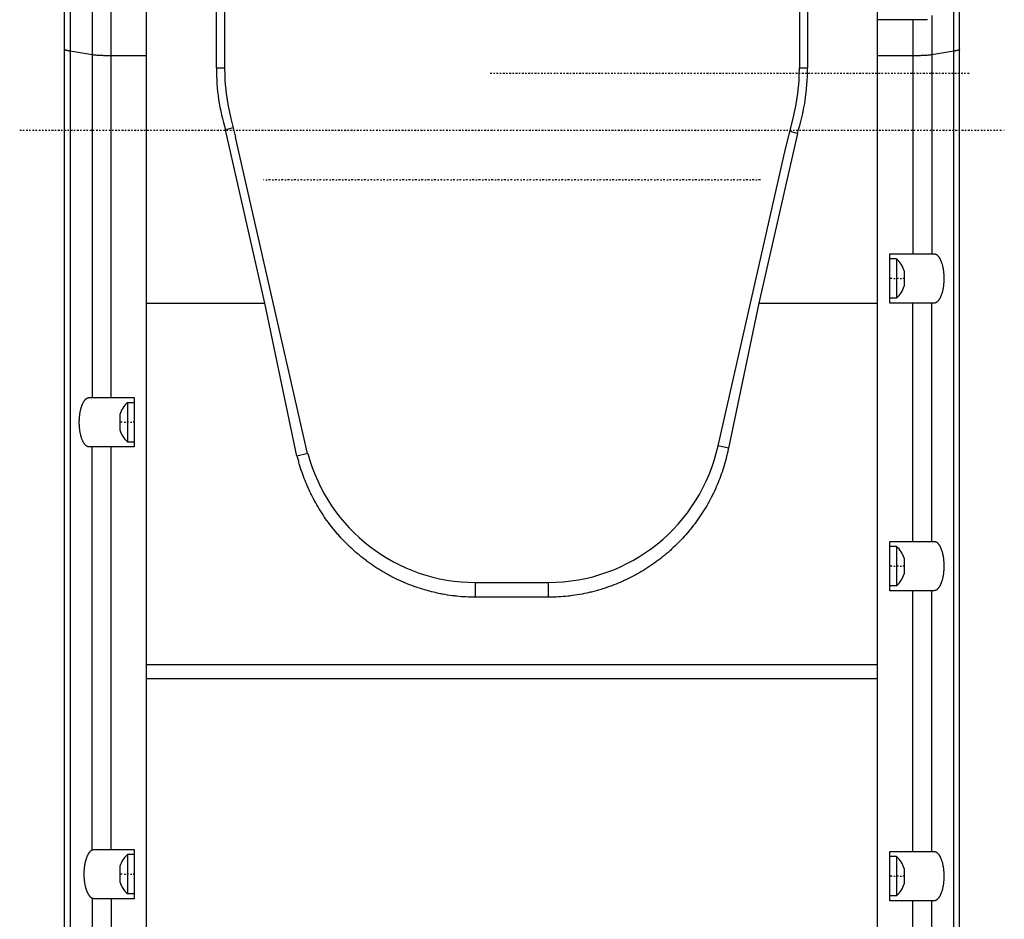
# Model space of a CAD drawing. Extents: x -128 to 128, y -5 to 906.
# Tile 4 of 12: x -120 to 120, y 454 to 673. Entities that reach past the tile are written whole.
import ezdxf

# ---------------------------------------------------------------- set-up
doc = ezdxf.new("R2010")
doc.units = 0
doc.linetypes.add('CENTER', pattern=[1.5, 0.45, -0.5, 0.05, -0.5])
doc.layers.add('AM_0', color=7, linetype='CONTINUOUS')
doc.layers.add('AM_7', color=7, linetype='CENTER')

msp = doc.modelspace()

# ---------------------------------------------------------------- linework, layer by layer
at = {"layer": 'AM_0', "color": 7, "linetype": 'CONTINUOUS'}
for p, q in [((89, 266), (89, 786.5)), ((107.57, 390.98), (107.57, 770.02)), ((-109, 289.9), (-109, 762.6)), ((109, 289.9), (109, 762.6)), ((70, 704.79), (70, 661.2)), ((-107.57, 690.25), (-107.57, 282.48)), ((-70, 687.92), (-70, 661.2)), ((-102.24, 684), (-102.24, 581)), ((-97.6, 581), (-97.6, 684)), ((-89, 342.76), (-89, 675.18)), ((-72, 661.2), (-72, 675.18)), ((72, 675.18), (72, 661.2)), ((102.24, 674), (102.24, 616)), ((101.16, 673), (89, 673)), ((97.6, 673), (97.6, 616)), ((-102.24, 664.44), (-107.57, 665.33)), ((107.57, 665.33), (102.24, 664.44)), ((-89, 664.22), (-97.6, 664.22)), ((97.6, 664.22), (89, 664.22)), ((-70, 661.2), (-72, 661.2)), ((72, 661.2), (70, 661.2)), ((-68.48, 648.96), (-67.33, 644.43)), ((66.62, 641.6), (68.48, 648.96)), ((-67.9, 646.68), (-69.78, 646.18)), ((-60.2, 604), (-69.78, 646.18)), ((69.52, 645.32), (60.13, 604)), ((69.52, 645.32), (67.69, 645.82)), ((-49.82, 567.36), (-67.33, 644.43)), ((50.19, 569.29), (66.62, 641.6)), ((92, 616), (102.78, 616)), ((92, 604), (92, 616)), ((93.65, 614.75), (92, 614.75)), ((93.65, 614.75), (93.65, 605.25)), ((95.5, 611.88), (95.5, 608.12)), ((92, 605.25), (93.65, 605.25)), ((-89, 604), (-60.2, 604)), ((-52.41, 566.77), (-60.2, 604)), ((60.13, 604), (52.74, 568.71)), ((60.13, 604), (89, 604)), ((102.78, 604), (92, 604)), ((97.6, 546), (97.6, 604)), ((102.24, 546), (102.24, 604)), ((-102.98, 581), (-92, 581)), ((-92, 581), (-92, 569)), ((-92, 579.75), (-93.65, 579.75)), ((-93.65, 579.75), (-93.65, 570.25)), ((-95.5, 576.88), (-95.5, 573.12)), ((-92, 569), (-102.98, 569)), ((-102.24, 470.89), (-102.24, 569)), ((-97.6, 471), (-97.6, 569)), ((-93.65, 570.25), (-92, 570.25)), ((52.74, 568.71), (50.18, 569.29)), ((-49.72, 567.38), (-52.41, 566.77)), ((92, 546), (102.78, 546)), ((92, 534), (92, 546)), ((93.65, 544.75), (92, 544.75)), ((93.65, 544.75), (93.65, 535.25)), ((95.5, 541.88), (95.5, 538.12)), ((-8.85, 536), (8.85, 536)), ((-8.85, 532.41), (-8.85, 536)), ((8.85, 532.41), (8.85, 536)), ((92, 535.25), (93.65, 535.25)), ((8.85, 532.41), (-8.85, 532.41)), ((102.78, 534), (92, 534)), ((97.6, 470.5), (97.6, 534)), ((102.24, 470.5), (102.24, 534)), ((-89, 516.01), (89, 516.01)), ((-89, 512.6), (89, 512.6)), ((-101.6, 471), (-92, 471)), ((-92, 471), (-92, 459)), ((92, 470.5), (102.78, 470.5)), ((92, 458.5), (92, 470.5)), ((-92, 469.75), (-93.65, 469.75)), ((-93.65, 469.75), (-93.65, 460.25)), ((93.65, 469.25), (92, 469.25)), ((93.65, 469.25), (93.65, 459.75)), ((-95.5, 466.88), (-95.5, 463.12)), ((95.5, 466.38), (95.5, 462.62)), ((-102.24, 459.11), (-102.24, 360.68)), ((-92, 459), (-101.6, 459)), ((-97.6, 459), (-97.6, 360.7)), ((-93.65, 460.25), (-92, 460.25)), ((92, 459.75), (93.65, 459.75)), ((102.78, 458.5), (92, 458.5)), ((97.6, 440.5), (97.6, 458.5)), ((102.24, 396), (102.24, 458.5))]:
    msp.add_line(p, q, dxfattribs=at)
for points in [[(-107.57, 665.33, 0), (-107.65, 665.34, 0), (-107.8, 665.36, 0), (-107.94, 665.39, 0), (-108.01, 665.4, 0), (-108.07, 665.42, 0), (-108.19, 665.44, 0), (-108.31, 665.47, 0), (-108.41, 665.5, 0), (-108.51, 665.52, 0), (-108.6, 665.55, 0), (-108.64, 665.56, 0), (-108.68, 665.58, 0), (-108.75, 665.6, 0), (-108.81, 665.63, 0), (-108.86, 665.66, 0), (-108.91, 665.68, 0), (-108.95, 665.71, 0), (-108.96, 665.72, 0), (-108.97, 665.74, 0), (-108.99, 665.76, 0), (-109, 665.79, 0), (-109, 665.8, 0)], [(-97.6, 664.22, 0), (-97.77, 664.22, 0), (-98.1, 664.22, 0), (-98.42, 664.22, 0), (-98.59, 664.23, 0), (-98.75, 664.23, 0), (-99.07, 664.24, 0), (-99.38, 664.24, 0), (-99.68, 664.25, 0), (-99.98, 664.26, 0), (-100.26, 664.27, 0), (-100.4, 664.28, 0), (-100.54, 664.29, 0), (-100.8, 664.3, 0), (-101.05, 664.31, 0), (-101.28, 664.33, 0), (-101.49, 664.35, 0), (-101.69, 664.37, 0), (-101.79, 664.38, 0), (-101.87, 664.39, 0), (-102.04, 664.41, 0), (-102.18, 664.43, 0), (-102.24, 664.44, 0)], [(102.24, 664.44, 0), (102.18, 664.43, 0), (102.04, 664.41, 0), (101.87, 664.39, 0), (101.79, 664.38, 0), (101.69, 664.37, 0), (101.5, 664.35, 0), (101.28, 664.33, 0), (101.05, 664.32, 0), (100.8, 664.3, 0), (100.54, 664.29, 0), (100.41, 664.28, 0), (100.27, 664.27, 0), (99.98, 664.26, 0), (99.69, 664.25, 0), (99.38, 664.24, 0), (99.07, 664.24, 0), (98.75, 664.23, 0), (98.59, 664.23, 0), (98.42, 664.22, 0), (98.1, 664.22, 0), (97.77, 664.22, 0), (97.6, 664.22, 0)], [(109, 665.8, 0), (109, 665.79, 0), (108.99, 665.76, 0), (108.97, 665.74, 0), (108.96, 665.72, 0), (108.95, 665.71, 0), (108.91, 665.68, 0), (108.86, 665.66, 0), (108.81, 665.63, 0), (108.75, 665.6, 0), (108.68, 665.58, 0), (108.64, 665.56, 0), (108.6, 665.55, 0), (108.51, 665.52, 0), (108.41, 665.5, 0), (108.31, 665.47, 0), (108.19, 665.44, 0), (108.07, 665.42, 0), (108.01, 665.4, 0), (107.94, 665.39, 0), (107.8, 665.36, 0), (107.65, 665.34, 0), (107.57, 665.33, 0)], [(102.78, 616, 0), (102.82, 616, 0), (102.89, 615.99, 0), (102.96, 615.98, 0), (102.99, 615.98, 0), (103.03, 615.97, 0), (103.1, 615.95, 0), (103.17, 615.92, 0), (103.24, 615.89, 0), (103.3, 615.86, 0), (103.37, 615.82, 0), (103.41, 615.8, 0), (103.44, 615.77, 0), (103.51, 615.72, 0), (103.57, 615.67, 0), (103.64, 615.61, 0), (103.7, 615.54, 0), (103.77, 615.47, 0), (103.8, 615.44, 0), (103.83, 615.4, 0), (103.89, 615.32, 0), (103.95, 615.24, 0), (103.98, 615.2, 0), (104.01, 615.15, 0), (104.07, 615.06, 0), (104.13, 614.96, 0), (104.16, 614.91, 0), (104.19, 614.86, 0), (104.24, 614.76, 0), (104.3, 614.65, 0), (104.35, 614.54, 0), (104.4, 614.42, 0), (104.46, 614.3, 0), (104.48, 614.24, 0), (104.5, 614.18, 0), (104.55, 614.05, 0), (104.6, 613.92, 0), (104.64, 613.79, 0), (104.69, 613.65, 0), (104.73, 613.51, 0), (104.75, 613.44, 0), (104.77, 613.37, 0), (104.81, 613.22, 0), (104.84, 613.08, 0), (104.88, 612.92, 0), (104.91, 612.77, 0), (104.94, 612.61, 0), (104.96, 612.54, 0), (104.97, 612.46, 0), (105, 612.3, 0), (105.03, 612.13, 0), (105.05, 611.97, 0), (105.07, 611.8, 0), (105.09, 611.64, 0), (105.1, 611.55, 0), (105.11, 611.47, 0), (105.13, 611.3, 0), (105.14, 611.13, 0), (105.15, 610.96, 0), (105.16, 610.78, 0), (105.17, 610.61, 0), (105.17, 610.52, 0), (105.18, 610.44, 0), (105.18, 610.26, 0), (105.18, 610.09, 0), (105.18, 610, 0), (105.18, 609.91, 0), (105.18, 609.74, 0), (105.18, 609.56, 0), (105.17, 609.48, 0), (105.17, 609.39, 0), (105.16, 609.22, 0), (105.15, 609.04, 0), (105.14, 608.87, 0), (105.13, 608.7, 0), (105.11, 608.53, 0), (105.1, 608.45, 0), (105.09, 608.36, 0), (105.07, 608.2, 0), (105.05, 608.03, 0), (105.03, 607.87, 0), (105, 607.7, 0), (104.97, 607.54, 0), (104.96, 607.46, 0), (104.94, 607.39, 0), (104.91, 607.23, 0), (104.88, 607.08, 0), (104.84, 606.92, 0), (104.81, 606.78, 0), (104.77, 606.63, 0), (104.75, 606.56, 0), (104.73, 606.49, 0), (104.69, 606.35, 0), (104.64, 606.21, 0), (104.6, 606.08, 0), (104.55, 605.95, 0), (104.5, 605.82, 0), (104.48, 605.76, 0), (104.46, 605.7, 0), (104.4, 605.58, 0), (104.35, 605.46, 0), (104.3, 605.35, 0), (104.24, 605.24, 0), (104.19, 605.14, 0), (104.16, 605.09, 0), (104.13, 605.04, 0), (104.07, 604.94, 0), (104.01, 604.85, 0), (103.98, 604.8, 0), (103.95, 604.76, 0), (103.89, 604.68, 0), (103.83, 604.6, 0), (103.8, 604.56, 0), (103.77, 604.53, 0), (103.7, 604.46, 0), (103.64, 604.39, 0), (103.57, 604.33, 0), (103.51, 604.28, 0), (103.44, 604.23, 0), (103.41, 604.2, 0), (103.37, 604.18, 0), (103.3, 604.14, 0), (103.24, 604.11, 0), (103.17, 604.08, 0), (103.1, 604.05, 0), (103.03, 604.03, 0), (102.99, 604.02, 0), (102.96, 604.02, 0), (102.89, 604.01, 0), (102.82, 604, 0), (102.78, 604, 0)], [(-102.98, 569, 0), (-103.02, 569, 0), (-103.09, 569.01, 0), (-103.16, 569.02, 0), (-103.19, 569.02, 0), (-103.23, 569.03, 0), (-103.3, 569.05, 0), (-103.37, 569.08, 0), (-103.44, 569.11, 0), (-103.5, 569.14, 0), (-103.57, 569.18, 0), (-103.61, 569.2, 0), (-103.64, 569.23, 0), (-103.71, 569.28, 0), (-103.77, 569.33, 0), (-103.84, 569.39, 0), (-103.9, 569.46, 0), (-103.97, 569.53, 0), (-104, 569.56, 0), (-104.03, 569.6, 0), (-104.09, 569.68, 0), (-104.15, 569.76, 0), (-104.18, 569.8, 0), (-104.21, 569.85, 0), (-104.27, 569.94, 0), (-104.33, 570.04, 0), (-104.36, 570.09, 0), (-104.39, 570.14, 0), (-104.44, 570.24, 0), (-104.5, 570.35, 0), (-104.55, 570.46, 0), (-104.6, 570.58, 0), (-104.66, 570.7, 0), (-104.68, 570.76, 0), (-104.7, 570.82, 0), (-104.75, 570.95, 0), (-104.8, 571.08, 0), (-104.84, 571.21, 0), (-104.89, 571.35, 0), (-104.93, 571.49, 0), (-104.95, 571.56, 0), (-104.97, 571.63, 0), (-105.01, 571.78, 0), (-105.04, 571.92, 0), (-105.08, 572.08, 0), (-105.11, 572.23, 0), (-105.14, 572.39, 0), (-105.16, 572.46, 0), (-105.17, 572.54, 0), (-105.2, 572.7, 0), (-105.23, 572.87, 0), (-105.25, 573.03, 0), (-105.27, 573.2, 0), (-105.29, 573.36, 0), (-105.3, 573.45, 0), (-105.31, 573.53, 0), (-105.33, 573.7, 0), (-105.34, 573.87, 0), (-105.35, 574.04, 0), (-105.36, 574.22, 0), (-105.37, 574.39, 0), (-105.37, 574.48, 0), (-105.38, 574.56, 0), (-105.38, 574.74, 0), (-105.38, 574.91, 0), (-105.38, 575, 0), (-105.38, 575.09, 0), (-105.38, 575.26, 0), (-105.38, 575.44, 0), (-105.37, 575.52, 0), (-105.37, 575.61, 0), (-105.36, 575.78, 0), (-105.35, 575.96, 0), (-105.34, 576.13, 0), (-105.33, 576.3, 0), (-105.31, 576.47, 0), (-105.3, 576.55, 0), (-105.29, 576.64, 0), (-105.27, 576.8, 0), (-105.25, 576.97, 0), (-105.23, 577.13, 0), (-105.2, 577.3, 0), (-105.17, 577.46, 0), (-105.16, 577.54, 0), (-105.14, 577.61, 0), (-105.11, 577.77, 0), (-105.08, 577.92, 0), (-105.04, 578.08, 0), (-105.01, 578.22, 0), (-104.97, 578.37, 0), (-104.95, 578.44, 0), (-104.93, 578.51, 0), (-104.89, 578.65, 0), (-104.84, 578.79, 0), (-104.8, 578.92, 0), (-104.75, 579.05, 0), (-104.7, 579.18, 0), (-104.68, 579.24, 0), (-104.66, 579.3, 0), (-104.6, 579.42, 0), (-104.55, 579.54, 0), (-104.5, 579.65, 0), (-104.44, 579.76, 0), (-104.39, 579.86, 0), (-104.36, 579.91, 0), (-104.33, 579.96, 0), (-104.27, 580.06, 0), (-104.21, 580.15, 0), (-104.18, 580.2, 0), (-104.15, 580.24, 0), (-104.09, 580.32, 0), (-104.03, 580.4, 0), (-104, 580.44, 0), (-103.97, 580.47, 0), (-103.9, 580.54, 0), (-103.84, 580.61, 0), (-103.77, 580.67, 0), (-103.71, 580.72, 0), (-103.64, 580.77, 0), (-103.61, 580.8, 0), (-103.57, 580.82, 0), (-103.5, 580.86, 0), (-103.44, 580.89, 0), (-103.37, 580.92, 0), (-103.3, 580.95, 0), (-103.23, 580.97, 0), (-103.19, 580.98, 0), (-103.16, 580.98, 0), (-103.09, 580.99, 0), (-103.02, 581, 0), (-102.98, 581, 0)], [(52.73, 568.71, 0), (52.67, 568.42, 0), (52.55, 567.85, 0), (52.42, 567.28, 0), (52.35, 566.99, 0), (52.28, 566.71, 0), (52.14, 566.15, 0), (51.99, 565.59, 0), (51.84, 565.03, 0), (51.68, 564.48, 0), (51.51, 563.94, 0), (51.42, 563.67, 0), (51.34, 563.4, 0), (51.16, 562.87, 0), (50.98, 562.34, 0), (50.79, 561.82, 0), (50.6, 561.31, 0), (50.4, 560.81, 0), (50.3, 560.56, 0), (50.2, 560.3, 0), (49.99, 559.8, 0), (49.76, 559.28, 0), (49.65, 559.03, 0), (49.54, 558.77, 0), (49.3, 558.26, 0), (49.05, 557.74, 0), (48.93, 557.49, 0), (48.8, 557.23, 0), (48.54, 556.72, 0), (48.27, 556.2, 0), (47.99, 555.69, 0), (47.71, 555.18, 0), (47.42, 554.68, 0), (47.27, 554.42, 0), (47.12, 554.17, 0), (46.81, 553.67, 0), (46.5, 553.17, 0), (46.18, 552.68, 0), (45.85, 552.19, 0), (45.52, 551.71, 0), (45.36, 551.47, 0), (45.19, 551.23, 0), (44.85, 550.75, 0), (44.5, 550.29, 0), (44.15, 549.83, 0), (43.79, 549.37, 0), (43.43, 548.93, 0), (43.25, 548.71, 0), (43.07, 548.49, 0), (42.71, 548.06, 0), (42.34, 547.63, 0), (41.97, 547.22, 0), (41.6, 546.81, 0), (41.22, 546.41, 0), (41.04, 546.22, 0), (40.85, 546.02, 0), (40.47, 545.63, 0), (40.08, 545.24, 0), (39.68, 544.86, 0), (39.27, 544.47, 0), (38.86, 544.09, 0), (38.65, 543.9, 0), (38.43, 543.71, 0), (38, 543.33, 0), (37.57, 542.95, 0), (37.35, 542.77, 0), (37.12, 542.58, 0), (36.67, 542.22, 0), (36.21, 541.85, 0), (35.98, 541.68, 0), (35.75, 541.5, 0), (35.28, 541.15, 0), (34.81, 540.8, 0), (34.33, 540.46, 0), (33.84, 540.13, 0), (33.36, 539.8, 0), (33.11, 539.64, 0), (32.87, 539.48, 0), (32.37, 539.17, 0), (31.87, 538.86, 0), (31.37, 538.56, 0), (30.87, 538.27, 0), (30.37, 537.99, 0), (30.12, 537.85, 0), (29.87, 537.71, 0), (29.36, 537.45, 0), (28.86, 537.19, 0), (28.35, 536.94, 0), (27.85, 536.69, 0), (27.35, 536.46, 0), (27.1, 536.35, 0), (26.85, 536.24, 0), (26.36, 536.02, 0), (25.86, 535.81, 0), (25.35, 535.6, 0), (24.83, 535.4, 0), (24.31, 535.2, 0), (24.05, 535.1, 0), (23.78, 535, 0), (23.25, 534.82, 0), (22.71, 534.63, 0), (22.16, 534.46, 0), (21.61, 534.29, 0), (21.05, 534.12, 0), (20.77, 534.04, 0), (20.49, 533.97, 0), (19.93, 533.82, 0), (19.36, 533.67, 0), (19.07, 533.61, 0), (18.79, 533.54, 0), (18.22, 533.41, 0), (17.64, 533.29, 0), (17.35, 533.23, 0), (17.06, 533.18, 0), (16.49, 533.07, 0), (15.91, 532.97, 0), (15.33, 532.88, 0), (14.76, 532.8, 0), (14.18, 532.73, 0), (13.89, 532.69, 0), (13.6, 532.66, 0), (13.03, 532.6, 0), (12.46, 532.55, 0), (11.89, 532.51, 0), (11.33, 532.48, 0), (10.77, 532.45, 0), (10.49, 532.44, 0), (10.22, 532.43, 0), (9.67, 532.41, 0), (9.12, 532.41, 0), (8.85, 532.41, 0)], [(-8.85, 532.41, 0), (-9.11, 532.41, 0), (-9.64, 532.41, 0), (-10.17, 532.43, 0), (-10.44, 532.43, 0), (-10.71, 532.45, 0), (-11.25, 532.47, 0), (-11.8, 532.5, 0), (-12.35, 532.54, 0), (-12.9, 532.59, 0), (-13.45, 532.65, 0), (-13.73, 532.68, 0), (-14.01, 532.71, 0), (-14.57, 532.78, 0), (-15.13, 532.85, 0), (-15.69, 532.94, 0), (-16.25, 533.03, 0), (-16.81, 533.13, 0), (-17.08, 533.18, 0), (-17.36, 533.23, 0), (-17.92, 533.35, 0), (-18.48, 533.47, 0), (-18.75, 533.53, 0), (-19.03, 533.6, 0), (-19.58, 533.73, 0), (-20.13, 533.87, 0), (-20.41, 533.94, 0), (-20.68, 534.02, 0), (-21.22, 534.17, 0), (-21.76, 534.33, 0), (-22.29, 534.5, 0), (-22.82, 534.67, 0), (-23.34, 534.85, 0), (-23.6, 534.94, 0), (-23.86, 535.03, 0), (-24.37, 535.22, 0), (-24.88, 535.41, 0), (-25.38, 535.61, 0), (-25.87, 535.81, 0), (-26.35, 536.02, 0), (-26.59, 536.12, 0), (-26.83, 536.23, 0), (-27.32, 536.44, 0), (-27.8, 536.67, 0), (-28.29, 536.9, 0), (-28.78, 537.15, 0), (-29.26, 537.4, 0), (-29.51, 537.52, 0), (-29.75, 537.65, 0), (-30.24, 537.92, 0), (-30.73, 538.19, 0), (-31.22, 538.47, 0), (-31.7, 538.76, 0), (-32.18, 539.05, 0), (-32.42, 539.2, 0), (-32.66, 539.35, 0), (-33.14, 539.66, 0), (-33.61, 539.97, 0), (-34.09, 540.29, 0), (-34.55, 540.62, 0), (-35.01, 540.95, 0), (-35.24, 541.12, 0), (-35.47, 541.29, 0), (-35.92, 541.63, 0), (-36.37, 541.98, 0), (-36.59, 542.15, 0), (-36.81, 542.33, 0), (-37.25, 542.69, 0), (-37.68, 543.05, 0), (-37.89, 543.23, 0), (-38.1, 543.41, 0), (-38.51, 543.78, 0), (-38.92, 544.15, 0), (-39.32, 544.52, 0), (-39.72, 544.89, 0), (-40.1, 545.27, 0), (-40.29, 545.46, 0), (-40.48, 545.64, 0), (-40.85, 546.02, 0), (-41.21, 546.4, 0), (-41.57, 546.78, 0), (-41.93, 547.18, 0), (-42.29, 547.58, 0), (-42.47, 547.78, 0), (-42.65, 547.99, 0), (-43, 548.41, 0), (-43.35, 548.83, 0), (-43.7, 549.26, 0), (-44.05, 549.7, 0), (-44.39, 550.14, 0), (-44.56, 550.37, 0), (-44.73, 550.59, 0), (-45.06, 551.05, 0), (-45.39, 551.51, 0), (-45.71, 551.98, 0), (-46.03, 552.45, 0), (-46.34, 552.93, 0), (-46.5, 553.17, 0), (-46.65, 553.41, 0), (-46.95, 553.89, 0), (-47.24, 554.38, 0), (-47.53, 554.87, 0), (-47.81, 555.36, 0), (-48.08, 555.85, 0), (-48.22, 556.1, 0), (-48.35, 556.35, 0), (-48.61, 556.85, 0), (-48.86, 557.35, 0), (-48.98, 557.6, 0), (-49.1, 557.84, 0), (-49.34, 558.34, 0), (-49.57, 558.84, 0), (-49.68, 559.09, 0), (-49.79, 559.34, 0), (-50, 559.83, 0), (-50.21, 560.32, 0), (-50.4, 560.81, 0), (-50.59, 561.3, 0), (-50.78, 561.8, 0), (-50.87, 562.05, 0), (-50.96, 562.3, 0), (-51.14, 562.8, 0), (-51.31, 563.32, 0), (-51.48, 563.84, 0), (-51.64, 564.37, 0), (-51.8, 564.9, 0), (-51.88, 565.17, 0), (-51.95, 565.44, 0), (-52.1, 565.98, 0), (-52.24, 566.52, 0), (-52.31, 566.8, 0)], [(102.78, 546, 0), (102.82, 546, 0), (102.89, 545.99, 0), (102.96, 545.98, 0), (102.99, 545.98, 0), (103.03, 545.97, 0), (103.1, 545.95, 0), (103.17, 545.92, 0), (103.24, 545.89, 0), (103.3, 545.86, 0), (103.37, 545.82, 0), (103.41, 545.8, 0), (103.44, 545.77, 0), (103.51, 545.72, 0), (103.57, 545.67, 0), (103.64, 545.61, 0), (103.7, 545.54, 0), (103.77, 545.47, 0), (103.8, 545.44, 0), (103.83, 545.4, 0), (103.89, 545.32, 0), (103.95, 545.24, 0), (103.98, 545.2, 0), (104.01, 545.15, 0), (104.07, 545.06, 0), (104.13, 544.96, 0), (104.16, 544.91, 0), (104.19, 544.86, 0), (104.24, 544.76, 0), (104.3, 544.65, 0), (104.35, 544.54, 0), (104.4, 544.42, 0), (104.46, 544.3, 0), (104.48, 544.24, 0), (104.5, 544.18, 0), (104.55, 544.05, 0), (104.6, 543.92, 0), (104.64, 543.79, 0), (104.69, 543.65, 0), (104.73, 543.51, 0), (104.75, 543.44, 0), (104.77, 543.37, 0), (104.81, 543.22, 0), (104.84, 543.08, 0), (104.88, 542.92, 0), (104.91, 542.77, 0), (104.94, 542.61, 0), (104.96, 542.54, 0), (104.97, 542.46, 0), (105, 542.3, 0), (105.03, 542.13, 0), (105.05, 541.97, 0), (105.07, 541.8, 0), (105.09, 541.64, 0), (105.1, 541.55, 0), (105.11, 541.47, 0), (105.13, 541.3, 0), (105.14, 541.13, 0), (105.15, 540.96, 0), (105.16, 540.78, 0), (105.17, 540.61, 0), (105.17, 540.52, 0), (105.18, 540.44, 0), (105.18, 540.26, 0), (105.18, 540.09, 0), (105.18, 540, 0), (105.18, 539.91, 0), (105.18, 539.74, 0), (105.18, 539.56, 0), (105.17, 539.48, 0), (105.17, 539.39, 0), (105.16, 539.22, 0), (105.15, 539.04, 0), (105.14, 538.87, 0), (105.13, 538.7, 0), (105.11, 538.53, 0), (105.1, 538.45, 0), (105.09, 538.36, 0), (105.07, 538.2, 0), (105.05, 538.03, 0), (105.03, 537.87, 0), (105, 537.7, 0), (104.97, 537.54, 0), (104.96, 537.46, 0), (104.94, 537.39, 0), (104.91, 537.23, 0), (104.88, 537.08, 0), (104.84, 536.92, 0), (104.81, 536.78, 0), (104.77, 536.63, 0), (104.75, 536.56, 0), (104.73, 536.49, 0), (104.69, 536.35, 0), (104.64, 536.21, 0), (104.6, 536.08, 0), (104.55, 535.95, 0), (104.5, 535.82, 0), (104.48, 535.76, 0), (104.46, 535.7, 0), (104.4, 535.58, 0), (104.35, 535.46, 0), (104.3, 535.35, 0), (104.24, 535.24, 0), (104.19, 535.14, 0), (104.16, 535.09, 0), (104.13, 535.04, 0), (104.07, 534.94, 0), (104.01, 534.85, 0), (103.98, 534.8, 0), (103.95, 534.76, 0), (103.89, 534.68, 0), (103.83, 534.6, 0), (103.8, 534.56, 0), (103.77, 534.53, 0), (103.7, 534.46, 0), (103.64, 534.39, 0), (103.57, 534.33, 0), (103.51, 534.28, 0), (103.44, 534.23, 0), (103.41, 534.2, 0), (103.37, 534.18, 0), (103.3, 534.14, 0), (103.24, 534.11, 0), (103.17, 534.08, 0), (103.1, 534.05, 0), (103.03, 534.03, 0), (102.99, 534.02, 0), (102.96, 534.02, 0), (102.89, 534.01, 0), (102.82, 534, 0), (102.78, 534, 0)], [(-102.24, 459.11, 0), (-102.27, 459.13, 0), (-102.33, 459.16, 0), (-102.39, 459.2, 0), (-102.42, 459.22, 0), (-102.45, 459.24, 0), (-102.51, 459.28, 0), (-102.57, 459.33, 0), (-102.63, 459.38, 0), (-102.68, 459.44, 0), (-102.74, 459.49, 0), (-102.77, 459.53, 0), (-102.79, 459.56, 0), (-102.85, 459.62, 0), (-102.9, 459.69, 0), (-102.96, 459.77, 0), (-103.01, 459.84, 0), (-103.06, 459.92, 0), (-103.09, 459.96, 0), (-103.12, 460.01, 0), (-103.17, 460.09, 0), (-103.22, 460.18, 0), (-103.24, 460.23, 0), (-103.26, 460.28, 0), (-103.31, 460.37, 0), (-103.36, 460.47, 0), (-103.38, 460.52, 0), (-103.4, 460.57, 0), (-103.45, 460.68, 0), (-103.49, 460.79, 0), (-103.53, 460.9, 0), (-103.58, 461.01, 0), (-103.62, 461.12, 0), (-103.64, 461.18, 0), (-103.66, 461.24, 0), (-103.69, 461.36, 0), (-103.73, 461.49, 0), (-103.76, 461.61, 0), (-103.8, 461.74, 0), (-103.83, 461.87, 0), (-103.85, 461.93, 0), (-103.86, 462, 0), (-103.89, 462.13, 0), (-103.92, 462.27, 0), (-103.95, 462.41, 0), (-103.97, 462.55, 0), (-104, 462.69, 0), (-104.01, 462.76, 0), (-104.02, 462.83, 0), (-104.04, 462.97, 0), (-104.06, 463.12, 0), (-104.08, 463.26, 0), (-104.1, 463.41, 0), (-104.11, 463.56, 0), (-104.12, 463.63, 0), (-104.13, 463.71, 0), (-104.14, 463.86, 0), (-104.15, 464.01, 0), (-104.16, 464.16, 0), (-104.17, 464.31, 0), (-104.17, 464.46, 0), (-104.18, 464.54, 0), (-104.18, 464.62, 0), (-104.18, 464.77, 0), (-104.18, 464.92, 0), (-104.18, 465, 0), (-104.18, 465.08, 0), (-104.18, 465.23, 0), (-104.18, 465.38, 0), (-104.18, 465.46, 0), (-104.17, 465.54, 0), (-104.17, 465.69, 0), (-104.16, 465.84, 0), (-104.15, 465.99, 0), (-104.14, 466.14, 0), (-104.13, 466.29, 0), (-104.12, 466.37, 0), (-104.11, 466.44, 0), (-104.1, 466.59, 0), (-104.08, 466.74, 0), (-104.06, 466.88, 0), (-104.04, 467.03, 0), (-104.02, 467.17, 0), (-104.01, 467.24, 0), (-104, 467.31, 0), (-103.97, 467.45, 0), (-103.95, 467.59, 0), (-103.92, 467.73, 0), (-103.89, 467.87, 0), (-103.86, 468, 0), (-103.85, 468.07, 0), (-103.83, 468.13, 0), (-103.8, 468.26, 0), (-103.76, 468.39, 0), (-103.73, 468.51, 0), (-103.69, 468.64, 0), (-103.66, 468.76, 0), (-103.64, 468.82, 0), (-103.62, 468.88, 0), (-103.58, 468.99, 0), (-103.53, 469.1, 0), (-103.49, 469.21, 0), (-103.45, 469.32, 0), (-103.4, 469.43, 0), (-103.38, 469.48, 0), (-103.36, 469.53, 0), (-103.31, 469.63, 0), (-103.26, 469.72, 0), (-103.24, 469.77, 0), (-103.22, 469.82, 0), (-103.17, 469.91, 0), (-103.12, 469.99, 0), (-103.09, 470.04, 0), (-103.06, 470.08, 0), (-103.01, 470.16, 0), (-102.96, 470.23, 0), (-102.9, 470.31, 0), (-102.85, 470.38, 0), (-102.79, 470.44, 0), (-102.77, 470.47, 0), (-102.74, 470.51, 0), (-102.68, 470.56, 0), (-102.63, 470.62, 0), (-102.57, 470.67, 0), (-102.51, 470.72, 0), (-102.45, 470.76, 0), (-102.42, 470.78, 0), (-102.39, 470.8, 0), (-102.33, 470.84, 0), (-102.27, 470.87, 0), (-102.24, 470.89, 0)], [(-102.24, 470.89, 0), (-102.23, 470.9, 0), (-102.2, 470.91, 0), (-102.17, 470.92, 0), (-102.16, 470.92, 0), (-102.15, 470.93, 0), (-102.12, 470.94, 0), (-102.09, 470.95, 0), (-102.05, 470.96, 0), (-102.02, 470.96, 0), (-101.99, 470.97, 0), (-101.97, 470.97, 0), (-101.95, 470.98, 0), (-101.91, 470.98, 0), (-101.88, 470.99, 0), (-101.84, 470.99, 0), (-101.8, 470.99, 0), (-101.75, 471, 0), (-101.73, 471, 0), (-101.71, 471, 0), (-101.67, 471, 0), (-101.62, 471, 0), (-101.6, 471, 0)], [(102.78, 470.5, 0), (102.82, 470.5, 0), (102.89, 470.49, 0), (102.96, 470.48, 0), (102.99, 470.48, 0), (103.03, 470.47, 0), (103.1, 470.45, 0), (103.17, 470.42, 0), (103.24, 470.39, 0), (103.3, 470.36, 0), (103.37, 470.32, 0), (103.41, 470.3, 0), (103.44, 470.27, 0), (103.51, 470.22, 0), (103.57, 470.17, 0), (103.64, 470.11, 0), (103.7, 470.04, 0), (103.77, 469.97, 0), (103.8, 469.94, 0), (103.83, 469.9, 0), (103.89, 469.82, 0), (103.95, 469.74, 0), (103.98, 469.7, 0), (104.01, 469.65, 0), (104.07, 469.56, 0), (104.13, 469.46, 0), (104.16, 469.41, 0), (104.19, 469.36, 0), (104.24, 469.26, 0), (104.3, 469.15, 0), (104.35, 469.04, 0), (104.4, 468.92, 0), (104.46, 468.8, 0), (104.48, 468.74, 0), (104.5, 468.68, 0), (104.55, 468.55, 0), (104.6, 468.42, 0), (104.64, 468.29, 0), (104.69, 468.15, 0), (104.73, 468.01, 0), (104.75, 467.94, 0), (104.77, 467.87, 0), (104.81, 467.72, 0), (104.84, 467.58, 0), (104.88, 467.42, 0), (104.91, 467.27, 0), (104.94, 467.11, 0), (104.96, 467.04, 0), (104.97, 466.96, 0), (105, 466.8, 0), (105.03, 466.63, 0), (105.05, 466.47, 0), (105.07, 466.3, 0), (105.09, 466.14, 0), (105.1, 466.05, 0), (105.11, 465.97, 0), (105.13, 465.8, 0), (105.14, 465.63, 0), (105.15, 465.46, 0), (105.16, 465.28, 0), (105.17, 465.11, 0), (105.17, 465.02, 0), (105.18, 464.94, 0), (105.18, 464.76, 0), (105.18, 464.59, 0), (105.18, 464.5, 0), (105.18, 464.41, 0), (105.18, 464.24, 0), (105.18, 464.06, 0), (105.17, 463.98, 0), (105.17, 463.89, 0), (105.16, 463.72, 0), (105.15, 463.54, 0), (105.14, 463.37, 0), (105.13, 463.2, 0), (105.11, 463.03, 0), (105.1, 462.95, 0), (105.09, 462.86, 0), (105.07, 462.7, 0), (105.05, 462.53, 0), (105.03, 462.37, 0), (105, 462.2, 0), (104.97, 462.04, 0), (104.96, 461.96, 0), (104.94, 461.89, 0), (104.91, 461.73, 0), (104.88, 461.58, 0), (104.84, 461.42, 0), (104.81, 461.28, 0), (104.77, 461.13, 0), (104.75, 461.06, 0), (104.73, 460.99, 0), (104.69, 460.85, 0), (104.64, 460.71, 0), (104.6, 460.58, 0), (104.55, 460.45, 0), (104.5, 460.32, 0), (104.48, 460.26, 0), (104.46, 460.2, 0), (104.4, 460.08, 0), (104.35, 459.96, 0), (104.3, 459.85, 0), (104.24, 459.74, 0), (104.19, 459.64, 0), (104.16, 459.59, 0), (104.13, 459.54, 0), (104.07, 459.44, 0), (104.01, 459.35, 0), (103.98, 459.3, 0), (103.95, 459.26, 0), (103.89, 459.18, 0), (103.83, 459.1, 0), (103.8, 459.06, 0), (103.77, 459.03, 0), (103.7, 458.96, 0), (103.64, 458.89, 0), (103.57, 458.83, 0), (103.51, 458.78, 0), (103.44, 458.73, 0), (103.41, 458.7, 0), (103.37, 458.68, 0), (103.3, 458.64, 0), (103.24, 458.61, 0), (103.17, 458.58, 0), (103.1, 458.55, 0), (103.03, 458.53, 0), (102.99, 458.52, 0), (102.96, 458.52, 0), (102.89, 458.51, 0), (102.82, 458.5, 0), (102.78, 458.5, 0)], [(-101.6, 459, 0), (-101.62, 459, 0), (-101.67, 459, 0), (-101.71, 459, 0), (-101.73, 459, 0), (-101.75, 459, 0), (-101.8, 459.01, 0), (-101.84, 459.01, 0), (-101.88, 459.01, 0), (-101.91, 459.02, 0), (-101.95, 459.02, 0), (-101.97, 459.03, 0), (-101.99, 459.03, 0), (-102.02, 459.04, 0), (-102.05, 459.04, 0), (-102.09, 459.05, 0), (-102.12, 459.06, 0), (-102.15, 459.07, 0), (-102.16, 459.08, 0), (-102.17, 459.08, 0), (-102.2, 459.09, 0), (-102.23, 459.1, 0), (-102.24, 459.11, 0)]]:
    msp.add_polyline3d(points, dxfattribs=at)
for centre, radius, start, end in [((-20, 661.2), 52, 180, 196.7914), ((-20, 661.2), 50, 180, 194.1715), ((20, 661.2), 50, 345.8285, 0), ((20, 661.2), 52, 342.2231, 0), ((89.96, 610.34), 5.75, 15.5661, 50.1405), ((89.96, 609.66), 5.75, 309.8595, 344.4339), ((-89.96, 575.34), 5.75, 129.8595, 164.4339), ((-89.96, 574.66), 5.75, 195.5661, 230.1405), ((8.85, 578.3), 42.3, 270, 347.7017), ((-8.85, 578.3), 42.3, 194.9546, 270), ((89.96, 540.34), 5.75, 15.5661, 50.1405), ((89.96, 539.66), 5.75, 309.8595, 344.4339), ((-89.96, 465.34), 5.75, 129.8595, 164.4339), ((89.96, 464.84), 5.75, 15.5661, 50.1405), ((-89.96, 464.66), 5.75, 195.5661, 230.1405), ((89.96, 464.16), 5.75, 309.8595, 344.4339)]:
    msp.add_arc(centre, radius, start, end, dxfattribs=at)
at = {"layer": 'AM_7', "color": 4, "linetype": 'CENTER'}
for p, q in [((-5.33, 660), (111.83, 660)), ((-119.9, 646.11), (119.9, 646.11)), ((60.5, 634), (-60.5, 634)), ((95.67, 610), (91.82, 610)), ((-91.83, 575), (-95.68, 575)), ((95.67, 540), (91.82, 540)), ((-91.83, 465), (-95.68, 465)), ((95.67, 464.5), (91.82, 464.5))]:
    msp.add_line(p, q, dxfattribs=at)

doc.saveas('drawing.dxf')
